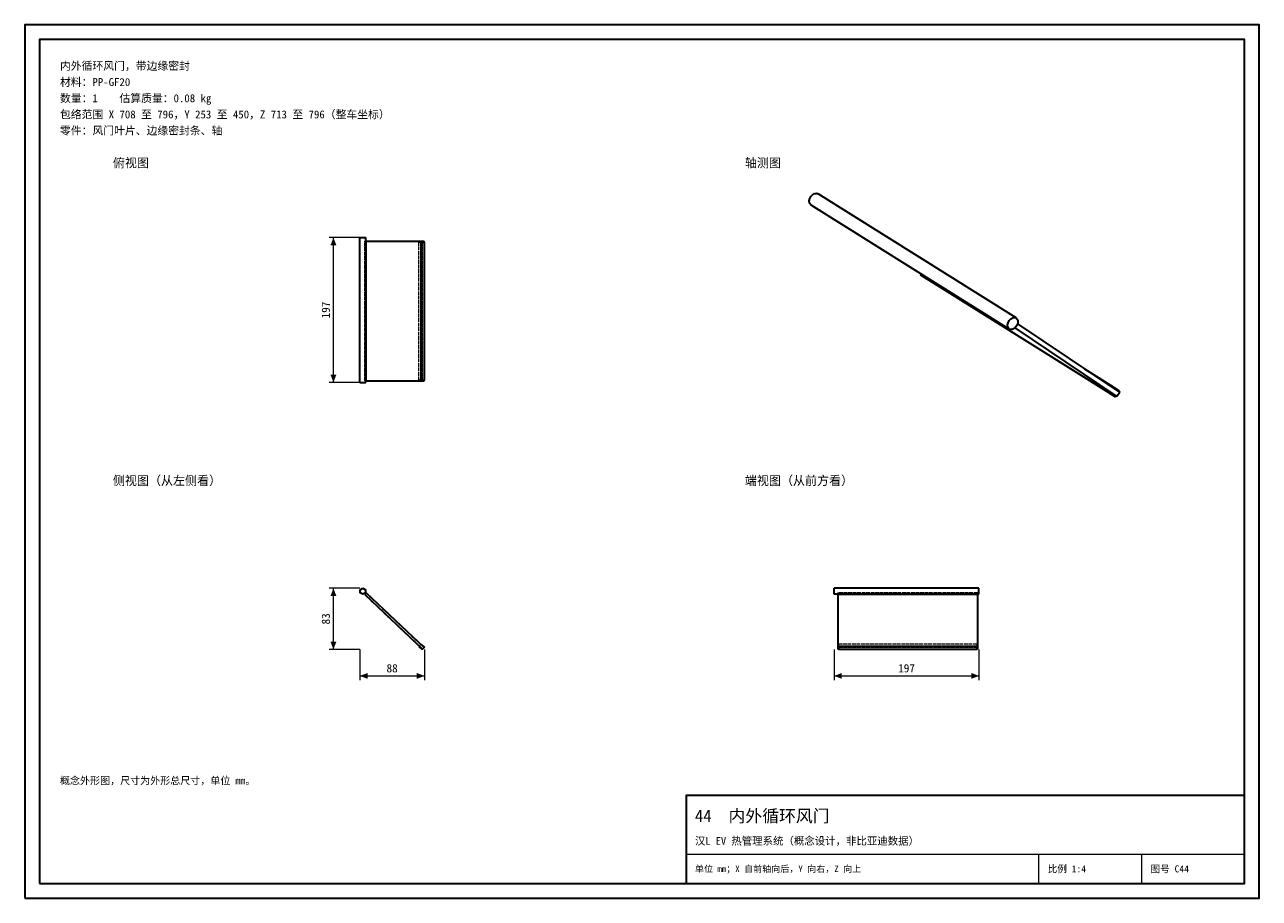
# Model space of a CAD drawing. Header units: millimetres. Extents: x 0 to 420, y 0 to 297.
import ezdxf
from ezdxf.enums import TextEntityAlignment as Align

# ---------------------------------------------------------------- set-up
doc = ezdxf.new("R2010")
doc.units = ezdxf.units.MM
doc.linetypes.add('DASHED', pattern=[1.524, 1.27, -0.254])
for name, color, linetype, lineweight, true_color in [('DIM', 7, 'Continuous', 18, 0x1e5aa0), ('FRAME', 7, 'Continuous', 35, 0x3c3c3c), ('HIDDEN', 7, 'DASHED', 13, 0x969696), ('OUTLINE', 7, 'Continuous', 35, 0x141414), ('TEXT', 7, 'Continuous', 18, 0x141414), ('THIN', 7, 'Continuous', 13, 0x6e6e6e)]:
    doc.layers.add(name, color=color, linetype=linetype, lineweight=lineweight, true_color=true_color)
doc.styles.add('ZH', font='simsun.ttc')

msp = doc.modelspace()

# ---------------------------------------------------------------- hatches: boundary and pattern name
at = {"layer": 'DIM'}
for points in [[(105.03, 224.62), (104.04, 222.03), (106.02, 222.03)], [(105.03, 175.38), (106.02, 177.97), (104.04, 177.97)], [(105.03, 105.39), (104.04, 102.79), (106.02, 102.79)], [(105.03, 84.61), (106.02, 87.21), (104.04, 87.21)], [(114.03, 75.61), (116.63, 74.62), (116.63, 76.6)], [(135.97, 75.61), (133.37, 76.6), (133.37, 74.62)], [(275.38, 75.61), (277.98, 74.62), (277.98, 76.6)], [(324.62, 75.61), (322.02, 76.6), (322.02, 74.62)]]:
    msp.add_hatch(color=7, dxfattribs=at).paths.add_polyline_path(points)

# ---------------------------------------------------------------- linework, layer by layer
for points in [[(114.03, 224.62), (103.53, 224.62)], [(105.03, 175.38), (105.03, 224.62)], [(114.03, 175.38), (103.53, 175.38)], [(114.03, 105.39), (103.53, 105.39)], [(105.03, 84.61), (105.03, 105.39)], [(114.03, 84.61), (103.53, 84.61)], [(114.03, 84.61), (114.03, 74.11)], [(135.97, 84.61), (135.97, 74.11)], [(275.38, 84.61), (275.38, 74.11)], [(324.62, 84.61), (324.62, 74.11)], [(114.03, 75.61), (135.97, 75.61)], [(275.38, 75.61), (324.62, 75.61)]]:
    msp.add_lwpolyline(points, dxfattribs=at)
at = {"layer": 'FRAME'}
for points in [[(0, 0), (420, 0), (420, 297), (0, 297)], [(5, 5), (415, 5), (415, 292), (5, 292)], [(225, 5), (415, 5), (415, 35), (225, 35)]]:
    msp.add_lwpolyline(points, close=True, dxfattribs=at)
at = {"layer": 'HIDDEN'}
for points in [[(116.03, 224.62), (115.7, 224.62), (115.36, 224.62), (115.03, 224.62), (114.7, 224.62), (114.36, 224.62), (114.03, 224.62)], [(116.03, 223.38), (115.68, 223.38)], [(115.68, 175.88), (115.68, 223.38)], [(115.68, 223.38), (135.33, 223.38)], [(134.88, 223.12), (134.12, 223.12)], [(134.12, 176.12), (134.12, 223.12)], [(134.12, 223.12), (135.21, 223.12)], [(135.97, 223.12), (135.21, 223.12)], [(135.21, 176.12), (135.21, 223.12)], [(135.85, 223.38), (135.33, 223.38)], [(135.33, 175.88), (135.33, 223.38)], [(135.85, 176.12), (135.85, 223.12)], [(116.03, 175.38), (115.7, 175.38), (115.36, 175.38), (115.03, 175.38), (114.7, 175.38), (114.36, 175.38), (114.03, 175.38)], [(116.03, 175.88), (115.68, 175.88)], [(115.68, 175.88), (135.33, 175.88)], [(134.88, 176.12), (134.12, 176.12)], [(134.12, 176.12), (135.21, 176.12)], [(135.97, 176.12), (135.21, 176.12)], [(135.85, 175.88), (135.33, 175.88)], [(115.03, 105.39), (115.9, 104.89), (115.9, 103.89), (115.03, 103.39), (114.17, 103.89), (114.17, 104.89), (115.03, 105.39)], [(275.38, 105.39), (275.38, 105.05), (275.38, 104.72), (275.38, 104.39), (275.38, 104.05), (275.38, 103.72), (275.38, 103.39)], [(324.62, 105.39), (324.62, 105.05), (324.62, 104.72), (324.62, 104.39), (324.62, 104.05), (324.62, 103.72), (324.62, 103.39)], [(116.2, 103.8), (115.68, 103.26)], [(115.68, 103.26), (135.33, 84.74)], [(116.2, 103.8), (135.85, 85.29)], [(324.12, 103.8), (276.62, 103.8)], [(276.62, 103.8), (276.62, 103.39)], [(276.62, 103.8), (276.62, 85.29)], [(324.12, 103.8), (324.12, 103.39)], [(324.12, 103.8), (324.12, 85.29)], [(134.88, 86.44), (134.12, 85.64)], [(134.12, 85.64), (135.21, 84.61)], [(134.76, 86.31), (134.24, 85.77)], [(134.88, 86.44), (135.97, 85.41)], [(135.97, 85.41), (135.21, 84.61)], [(135.85, 85.29), (135.33, 84.74)], [(135.85, 85.29), (135.33, 84.74)], [(324.12, 85.29), (276.62, 85.29)], [(276.62, 85.29), (276.62, 84.74)], [(323.88, 86.44), (276.88, 86.44)], [(276.88, 86.44), (276.88, 85.64)], [(276.88, 86.44), (276.88, 85.41)], [(323.88, 85.41), (276.88, 85.41)], [(276.88, 85.41), (276.88, 84.61)], [(323.88, 84.74), (276.88, 84.74)], [(323.88, 86.44), (323.88, 85.64)], [(323.88, 86.44), (323.88, 85.41)], [(323.88, 85.41), (323.88, 84.61)], [(324.12, 85.29), (324.12, 84.74)]]:
    msp.add_lwpolyline(points, dxfattribs=at)
at = {"layer": 'OUTLINE'}
for points in [[(267.5, 235.7), (267.02, 236.31), (266.92, 237.1), (267.09, 237.88), (267.47, 238.58), (268.01, 239.17), (268.69, 239.57)], [(268.69, 239.57), (268.89, 239.63), (269.09, 239.67), (269.3, 239.68), (269.5, 239.65), (269.7, 239.6), (269.88, 239.51)], [(337.32, 197.33), (269.88, 239.51)], [(334.94, 193.52), (267.5, 235.7)], [(114.03, 224.62), (114.2, 224.62), (114.36, 224.62), (114.53, 224.62), (114.7, 224.62), (114.86, 224.62), (115.03, 224.62)], [(114.03, 175.38), (114.03, 224.62)], [(115.03, 224.62), (115.2, 224.62), (115.36, 224.62), (115.53, 224.62), (115.7, 224.62), (115.86, 224.62), (116.03, 224.62)], [(116.03, 175.38), (116.03, 224.62)], [(116.2, 223.38), (116.03, 223.38)], [(116.2, 175.88), (116.2, 223.38)], [(116.2, 223.38), (135.85, 223.38)], [(134.88, 176.12), (134.88, 223.12)], [(134.88, 223.12), (135.97, 223.12)], [(135.85, 223.12), (135.85, 223.38)], [(135.97, 176.12), (135.97, 223.12)], [(369.09, 171.74), (304.73, 211.98)], [(304.73, 211.98), (306.67, 210.68)], [(371.03, 170.43), (306.67, 210.68)], [(336.13, 197.4), (336.33, 197.46), (336.53, 197.49), (336.73, 197.5), (336.94, 197.48), (337.14, 197.42), (337.32, 197.33)], [(334.94, 193.52), (334.45, 194.14), (334.35, 194.93), (334.53, 195.7), (334.91, 196.4), (335.44, 196.99), (336.13, 197.4)], [(337.32, 197.33), (337.86, 196.52), (337.84, 195.52), (337.45, 194.6), (336.79, 193.85), (335.91, 193.39), (334.94, 193.52)], [(336.85, 193.89), (371.58, 170.55)], [(337.78, 195.3), (372.5, 171.96)], [(370.43, 173.81), (360.66, 179.92)], [(114.03, 175.38), (114.2, 175.38), (114.36, 175.38), (114.53, 175.38), (114.7, 175.38), (114.86, 175.38), (115.03, 175.38)], [(115.03, 175.38), (115.2, 175.38), (115.36, 175.38), (115.53, 175.38), (115.7, 175.38), (115.86, 175.38), (116.03, 175.38)], [(116.2, 175.88), (116.03, 175.88)], [(116.2, 175.88), (135.85, 175.88)], [(134.88, 176.12), (135.97, 176.12)], [(135.85, 175.88), (135.85, 176.12)], [(370.43, 173.81), (370.22, 173.49)], [(370.43, 173.81), (372.37, 172.5)], [(372.37, 172.5), (372.16, 172.18)], [(369.31, 172.08), (369.09, 171.74)], [(369.09, 171.74), (371.03, 170.43)], [(371.24, 170.76), (371.03, 170.43)], [(371.58, 170.55), (371.24, 170.76)], [(372.5, 171.96), (371.58, 170.55)], [(115.03, 105.39), (115.9, 104.89), (115.9, 103.89), (115.03, 103.39), (114.17, 103.89), (114.17, 104.89), (115.03, 105.39)], [(275.38, 103.39), (275.38, 103.72), (275.38, 104.05), (275.38, 104.39), (275.38, 104.72), (275.38, 105.05), (275.38, 105.39)], [(324.62, 105.39), (275.38, 105.39)], [(324.62, 103.39), (324.62, 103.72), (324.62, 104.05), (324.62, 104.39), (324.62, 104.72), (324.62, 105.05), (324.62, 105.39)], [(116.2, 103.8), (115.68, 103.26)], [(115.68, 103.26), (135.33, 84.74)], [(116.2, 103.8), (135.85, 85.29)], [(324.62, 103.39), (275.38, 103.39)], [(276.62, 103.39), (276.62, 103.26)], [(324.12, 103.26), (276.62, 103.26)], [(276.62, 103.26), (276.62, 84.74)], [(324.12, 103.39), (324.12, 103.26)], [(324.12, 103.26), (324.12, 84.74)], [(134.24, 85.77), (134.12, 85.64)], [(134.12, 85.64), (135.21, 84.61)], [(134.88, 86.44), (134.76, 86.31)], [(134.88, 86.44), (135.97, 85.41)], [(135.33, 84.74), (135.21, 84.61)], [(135.85, 85.29), (135.33, 84.74)], [(135.97, 85.41), (135.85, 85.29)], [(276.88, 84.74), (276.62, 84.74)], [(323.88, 85.64), (276.88, 85.64)], [(276.88, 85.64), (276.88, 84.61)], [(323.88, 84.61), (276.88, 84.61)], [(323.88, 85.64), (323.88, 84.61)], [(324.12, 84.74), (323.88, 84.74)]]:
    msp.add_lwpolyline(points, dxfattribs=at)
at = {"layer": 'THIN'}
for points in [[(225, 15), (415, 15)], [(345, 5), (345, 15)], [(380, 5), (380, 15)]]:
    msp.add_lwpolyline(points, dxfattribs=at)

# ---------------------------------------------------------------- texts
at = {"layer": 'DIM', "style": 'ZH'}
for s, p in [('197', (102.43, 200)), ('83', (102.43, 95))]:
    msp.add_text(s, height=2.8, rotation=90, dxfattribs=at).set_placement(p, align=Align.MIDDLE_CENTER)
for s, p in [('88', (125, 78.21)), ('197', (300, 78.21))]:
    msp.add_text(s, height=2.8, dxfattribs=at).set_placement(p, align=Align.MIDDLE_CENTER)
at = {"layer": 'TEXT', "style": 'ZH'}
for s, height, p in [('内外循环风门，带边缘密封', 2.7, (12, 283)), ('材料：PP-GF20', 2.7, (12, 277.5)), ('数量：1    估算质量：0.08 kg', 2.7, (12, 272)), ('包络范围 X 708 至 796，Y 253 至 450，Z 713 至 796（整车坐标）', 2.7, (12, 266.5)), ('零件：风门叶片、边缘密封条、轴', 2.7, (12, 261)), ('俯视图', 3, (30, 250)), ('轴测图', 3, (245, 250)), ('侧视图（从左侧看）', 3, (30, 142)), ('端视图（从前方看）', 3, (245, 142)), ('概念外形图，尺寸为外形总尺寸，单位 mm。', 2.5, (12, 40)), ('44  内外循环风门', 4.2, (228, 28)), ('汉L EV 热管理系统（概念设计，非比亚迪数据）', 2.6, (228, 19.5)), ('单位 mm；X 自前轴向后，Y 向右，Z 向上', 2.2, (228, 10)), ('比例 1:4', 2.4, (348, 10)), ('图号 C44', 2.4, (383, 10))]:
    msp.add_text(s, height=height, dxfattribs=at).set_placement(p, align=Align.MIDDLE_LEFT)

doc.saveas('drawing.dxf')
